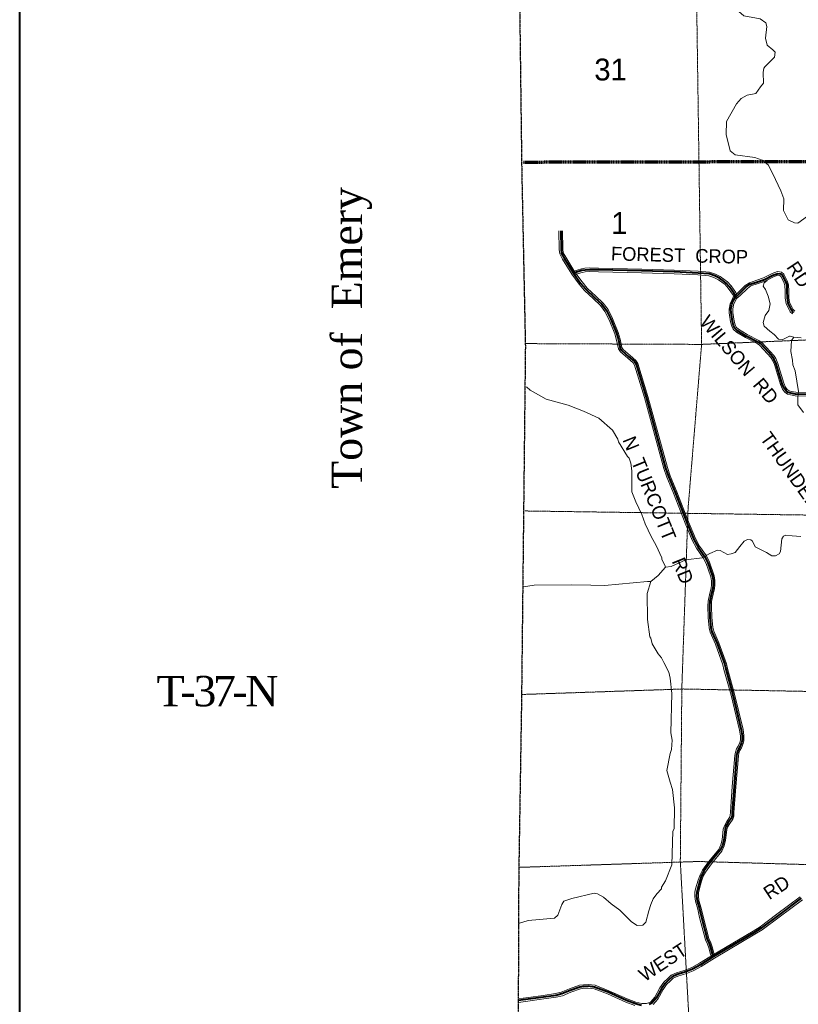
# Model space of a CAD drawing. Extents: x 87586 to 372442, y 65937 to 274218.
# Tile 5 of 33: x 87586 to 110666, y 174075 to 203265. Entities that reach past the tile are written whole.
import ezdxf

# ---------------------------------------------------------------- set-up
doc = ezdxf.new("R2010")
doc.units = 0
doc.header["$MEASUREMENT"] = 0
for name, pattern in [('Wisdot1', [0.0625, 0.03125, -0.03125]), ('Wisdot2', [0.125, 0.0625, -0.0625]), ('Wisdot4', [0.28125, 0.125, -0.0625, 0.03125, -0.0625])]:
    doc.linetypes.add(name, pattern=pattern)
for name, color, linetype, lineweight in [('C_bnd_civil_town', 240, 'Wisdot2', 70), ('C_bnd_county', 240, 'Wisdot4', 25), ('C_bnd_section', 240, 'Wisdot1', 15), ('C_per_sheet_border', 240, 'Continuous', 40), ('C_per_txt_blk', 240, 'Continuous', 20), ('C_river_single', 242, 'Continuous', 13), ('C_twnrd', 240, 'Continuous', 13), ('C_twnrd_txt', 240, 'Continuous', 13)]:
    doc.layers.add(name, color=color, linetype=linetype, lineweight=lineweight)
doc.layers.add('C_bnd_section_line_txt', color=240, linetype='Continuous')
doc.layers.add('C_twnrd_mask', color=7, linetype='Continuous', lineweight=40, true_color=0xffffff)
doc.styles.add('Source Sans Pro', font='SourceSansPro-Regular.ttf')
doc.styles.add('Times New Roman', font='times.ttf')

msp = doc.modelspace()

# ---------------------------------------------------------------- linework, layer by layer
at = {"layer": 'C_bnd_civil_town', "ltscale": 0.5, "elevation": 8, "flags": 128}
msp.add_lwpolyline([(102504, 199045), (112997, 199066), (118079, 199190)], dxfattribs=at)
at = {"layer": 'C_bnd_county', "ltscale": 0.5, "elevation": 9, "flags": 128}
msp.add_lwpolyline([(102995, 259686), (102987, 256843), (102979, 251718), (102920, 246494), (102676, 241235), (102546, 235965), (102334, 230684), (102246, 225533), (102220, 214831), (102348, 208184), (102467, 198812), (102575, 193577), (102461, 183105), (102378, 177915), (102339, 167427), (102172, 155114), (102246, 150712), (102222, 140594), (102195, 137563), (102153, 134936)], dxfattribs=at)
at = {"layer": 'C_bnd_section', "ltscale": 0.5, "elevation": 7, "flags": 128}
for points in [[(108363, 257242), (108150, 252073), (107840, 246421), (107934, 241204), (107750, 235965), (107674, 230616), (107491, 225282), (107454, 220046), (107469, 214772), (107492, 209422), (107656, 203562), (107799, 193639), (107398, 188777), (107213, 183439), (107168, 178302), (107468, 172854), (107552, 167624), (107709, 161326), (107795, 156071), (107649, 150817), (107582, 145451), (107413, 140214), (107491, 134901)], [(102573, 193662), (107799, 193639), (111979, 193815)], [(102554, 188701), (112881, 188551), (117963, 188841)], [(102473, 183260), (107259, 183423), (112995, 183310), (118010, 183548), (121071, 183523), (123289, 183677), (128334, 183544), (133889, 183501), (137381, 183481)], [(102382, 178135), (107705, 178309), (112923, 178161), (117995, 178173), (123258, 178337), (128520, 178229), (133858, 178160), (139275, 178168), (144692, 178215), (149896, 178227), (155173, 178119), (160451, 178128), (165690, 178021), (170775, 177992), (176060, 177822), (181401, 177965), (186685, 177939), (191902, 177907), (197223, 177992), (202660, 177960), (207942, 177930), (212018, 177904), (218430, 177947), (223635, 177955), (229034, 178040), (232426, 177802), (232892, 177786)]]:
    msp.add_lwpolyline(points, dxfattribs=at)
at = {"layer": 'C_per_sheet_border', "ltscale": 0.5, "elevation": 100, "flags": 128}
msp.add_lwpolyline([(87586, 274218), (372442, 274218), (372442, 65937), (87586, 65937), (87586, 274218)], dxfattribs=at)
at = {"layer": 'C_river_single', "ltscale": 0.5, "elevation": 13, "flags": 128}
for points in [[(109627, 201698), (109646, 201831), (109680, 201880), (109961, 202150), (109980, 202300), (109914, 202368), (109742, 202505), (109695, 202714), (109735, 203063), (109704, 203172), (109539, 203292), (109048, 203384), (108900, 203504), (108615, 203901), (108519, 204169), (108496, 204711)], [(109627, 201698), (109629, 201383), (109545, 201275), (109402, 201078), (109150, 201026), (108969, 200924), (108833, 200770), (108535, 200243), (108529, 199857), (108641, 199378), (108794, 199260), (109375, 199182), (109597, 199102), (109768, 198967), (109908, 198691), (110143, 198189), (110238, 197956), (110231, 197613), (110363, 197328), (110550, 197238), (110647, 197232), (110938, 197443)], [(110536, 193853), (110427, 193879), (110401, 193883), (110189, 193775), (110075, 193789), (109947, 193934), (109817, 194031), (109655, 194175), (109625, 194292), (109684, 194496), (109789, 194644), (109827, 194838), (109776, 195064), (109690, 195268), (109621, 195366), (109658, 195464), (109739, 195532)], [(110753, 193832), (110536, 193853), (110468, 193754), (110445, 193429), (110491, 193170), (110505, 193036), (110568, 192852), (110674, 192241), (110654, 192083), (110650, 191850), (110821, 191622)], [(106730, 187036), (106714, 187094), (106617, 187263), (106618, 187313), (106449, 187674), (106304, 187944), (106127, 188322), (106032, 188591), (105846, 188969), (105735, 189263), (105730, 189888), (105700, 190122), (105653, 190265), (105604, 190316), (105336, 190746), (105321, 190830), (105159, 191099), (104756, 191449), (104300, 191657), (103844, 191840), (103188, 192019), (102717, 192278), (102609, 192384)], [(110738, 187947), (110480, 187968), (110296, 187988), (110229, 187956), (110177, 187873), (110137, 187499), (110094, 187433), (109993, 187368), (109876, 187370), (109727, 187473), (109388, 187638), (109308, 187806), (109258, 187840), (109158, 187859), (109065, 187810), (108929, 187646), (108792, 187473), (108674, 187426), (108565, 187411), (108351, 187531), (108267, 187541), (108040, 187437), (107820, 187308), (107327, 187250), (106897, 187058), (106730, 187036)], [(106730, 187036), (106508, 186790), (106296, 186610)], [(106296, 186610), (106190, 186253), (106192, 185486), (106266, 184968), (106299, 184926), (106329, 184759), (106508, 184464), (106614, 184345), (106679, 184210), (106824, 183924), (106871, 183748), (106912, 183289), (106891, 182122), (106929, 181905), (106907, 181630), (106863, 181514), (106771, 181007), (106865, 180664), (106936, 180446), (106993, 179903), (106982, 179278), (106947, 179203), (106912, 178212), (106728, 177740), (106608, 177550), (106607, 177500), (106471, 177353), (106368, 177205), (106298, 177031), (106236, 176848), (106146, 176508), (106061, 176426), (105894, 176413), (105721, 176516), (105376, 176864), (105121, 177052), (104890, 177248), (104717, 177351), (104617, 177370), (103955, 177215), (103719, 177128), (103659, 177029), (103536, 176714), (103435, 176624), (102657, 176555), (102372, 176469)], [(106296, 186610), (106196, 186612), (104925, 186493), (104516, 186501), (103940, 186511), (102837, 186498), (102520, 186452)]]:
    msp.add_lwpolyline(points, dxfattribs=at)
at = {"layer": 'C_twnrd', "ltscale": 0.5, "elevation": 13, "flags": 128}
for points in [[(103572, 197008), (103581, 196453), (103595, 196322), (103680, 196169), (103954, 195719), (104172, 195424), (104330, 195237), (104590, 194993), (104803, 194793), (104935, 194616), (105063, 194368), (105228, 193952), (105281, 193766), (105334, 193509), (105394, 193417), (105612, 193231), (105772, 193092), (105811, 193028), (106103, 192062), (106683, 189957), (106771, 189707), (106966, 189230), (107310, 188337), (107524, 187837), (107648, 187599), (107850, 187312), (107935, 187141), (108068, 186750), (108088, 186632), (108088, 186512), (108079, 186408), (108041, 186261), (107990, 186030), (107985, 185875), (107992, 185538), (108024, 185239), (108056, 185106), (108208, 184748), (108432, 184137), (108463, 184000), (108675, 183239), (108923, 182202), (108949, 182033), (108949, 181908), (108932, 181838), (108886, 181730), (108836, 181644), (108800, 181546), (108784, 181456), (108708, 180534), (108653, 179773), (108648, 179669), (108629, 179609), (108544, 179492), (108473, 179368), (108442, 179270), (108404, 178955), (108371, 178804), (108307, 178669), (108006, 178303), (107822, 178047), (107753, 177912), (107694, 177756), (107623, 177495), (107602, 177396), (107597, 177273), (107615, 177134), (107685, 176897), (107741, 176649), (107912, 175987), (107974, 175859), (108016, 175747), (108066, 175558), (108105, 175468)], [(103678, 197009), (103687, 196459), (103698, 196355), (103771, 196223), (104042, 195778), (104255, 195490), (104407, 195310), (104662, 195071), (104883, 194864), (105025, 194672), (105159, 194411), (105328, 193987), (105384, 193791), (105434, 193551), (105475, 193488), (105681, 193311), (105854, 193162), (105908, 193071), (106204, 192091), (106784, 189988), (106870, 189744), (107064, 189269), (107408, 188377), (107620, 187882), (107739, 187654), (107941, 187366), (108033, 187182), (108171, 186776), (108194, 186641), (108194, 186507), (108184, 186390), (108144, 186236), (108095, 186017), (108091, 185874), (108098, 185545), (108128, 185258), (108157, 185139), (108307, 184787), (108534, 184167), (108566, 184026), (108778, 183265), (109027, 182222), (109055, 182041), (109055, 181895), (109033, 181805), (108981, 181682), (108932, 181599), (108903, 181519), (108889, 181442), (108814, 180526), (108759, 179766), (108753, 179650), (108725, 179560), (108633, 179434), (108571, 179326), (108546, 179247), (108508, 178937), (108472, 178770), (108397, 178611), (108090, 178238), (107913, 177992), (107850, 177869), (107795, 177723), (107726, 177470), (107708, 177383), (107703, 177278), (107719, 177156), (107787, 176923), (107844, 176674), (108012, 176024), (108072, 175901), (108117, 175779), (108166, 175593), (108202, 175511)], [(110963, 192208), (110588, 192218), (110459, 192243), (110394, 192263), (110340, 192300), (110289, 192366), (110232, 192487), (110056, 193077), (109996, 193218), (109936, 193311), (109833, 193429), (109587, 193695), (109495, 193754), (109151, 193932), (108893, 194087), (108823, 194152), (108792, 194216), (108764, 194326), (108726, 194587), (108723, 194679), (108747, 194813), (108797, 194925), (108843, 195014), (108847, 195080), (108812, 195175), (108673, 195377), (108567, 195489), (108459, 195573), (108352, 195647), (108208, 195716), (108034, 195780), (107697, 195805), (106989, 195840), (106023, 195870), (104746, 195900), (104485, 195905), (104340, 195896), (104238, 195878), (103983, 195799)], [(110956, 192102), (110577, 192112), (110433, 192140), (110347, 192167), (110266, 192222), (110198, 192310), (110133, 192449), (109956, 193041), (109902, 193168), (109851, 193247), (109754, 193359), (109519, 193613), (109442, 193662), (109099, 193839), (108829, 194002), (108736, 194088), (108692, 194180), (108660, 194305), (108620, 194577), (108617, 194686), (108645, 194844), (108701, 194971), (108738, 195043), (108740, 195065), (108717, 195126), (108590, 195310), (108496, 195411), (108397, 195487), (108298, 195555), (108166, 195618), (108012, 195675), (107690, 195699), (106985, 195734), (106020, 195764), (104744, 195794), (104487, 195799), (104352, 195790), (104262, 195775), (104014, 195698)], [(108756, 195068), (108870, 195168), (109089, 195383), (109215, 195468), (109438, 195543), (109638, 195614), (109892, 195740), (110052, 195799), (110164, 195779), (110232, 195721), (110337, 195527), (110374, 195406), (110380, 195215), (110387, 195021), (110407, 194879), (110469, 194749), (110511, 194673), (110562, 194628)], [(108825, 194988), (108942, 195090), (109156, 195300), (109262, 195372), (109472, 195442), (109680, 195516), (109934, 195643), (110061, 195689), (110117, 195680), (110148, 195653), (110238, 195485), (110269, 195388), (110275, 195212), (110281, 195012), (110305, 194848), (110375, 194701), (110427, 194605), (110492, 194548)], [(110723, 177259), (110034, 176746), (109540, 176372), (109323, 176244), (108126, 175535), (107736, 175290), (107508, 175162), (107314, 175088), (107056, 175009), (106899, 174934), (106794, 174841), (106679, 174728), (106566, 174565), (106409, 174286), (106293, 174149), (106225, 174115), (106163, 174098), (106028, 174097), (105851, 174138), (105594, 174233), (105052, 174479), (104640, 174640), (104440, 174661), (104298, 174657), (104180, 174639), (103884, 174531), (103641, 174432), (103473, 174393), (103104, 174338), (102357, 174238)], [(110787, 177174), (110098, 176661), (109599, 176284), (109377, 176153), (108181, 175444), (107790, 175199), (107553, 175066), (107348, 174988), (107094, 174910), (106958, 174845), (106866, 174764), (106760, 174660), (106656, 174509), (106497, 174225), (106360, 174065)], [(105821, 174036), (105554, 174135), (105011, 174381), (104615, 174536), (104436, 174555), (104308, 174551), (104207, 174536), (103922, 174432), (103673, 174331), (103493, 174289), (103119, 174233), (102371, 174133)]]:
    msp.add_lwpolyline(points, dxfattribs=at)
at = {"layer": 'C_twnrd_mask', "ltscale": 0.5, "elevation": 12, "flags": 128}
for points in [[(103625, 197008), (103634, 196456), (103646, 196338), (103726, 196196), (103998, 195749), (104214, 195457), (104369, 195274), (104626, 195032), (104843, 194828), (104980, 194644), (105111, 194390), (105278, 193969), (105332, 193778), (105384, 193530), (105435, 193453), (105646, 193271), (105813, 193127), (105860, 193050), (106154, 192077), (106733, 189973), (106820, 189725), (107015, 189249), (107359, 188357), (107572, 187859), (107693, 187626), (107895, 187339), (107984, 187162), (108120, 186763), (108141, 186636), (108141, 186509), (108131, 186399), (108092, 186249), (108042, 186024), (108038, 185874), (108045, 185541), (108076, 185249), (108106, 185122), (108258, 184768), (108483, 184152), (108514, 184013), (108727, 183252), (108975, 182212), (109002, 182037), (109002, 181901), (108983, 181822), (108934, 181706), (108884, 181621), (108852, 181533), (108837, 181449), (108761, 180530), (108706, 179769), (108701, 179660), (108677, 179584), (108589, 179463), (108522, 179347), (108494, 179258), (108456, 178946), (108422, 178787), (108352, 178640), (108048, 178271), (107867, 178019), (107801, 177890), (107745, 177739), (107674, 177483), (107655, 177390), (107650, 177276), (107667, 177145), (107736, 176910), (107792, 176662), (107962, 176005), (108023, 175880), (108066, 175763), (108116, 175576), (108154, 175489)], [(110960, 192155), (110582, 192165), (110446, 192191), (110370, 192215), (110303, 192261), (110244, 192338), (110183, 192468), (110006, 193059), (109949, 193193), (109894, 193279), (109794, 193394), (109553, 193654), (109468, 193708), (109125, 193886), (108861, 194044), (108780, 194120), (108742, 194198), (108712, 194316), (108673, 194582), (108670, 194683), (108696, 194828), (108749, 194948), (108790, 195028), (108793, 195072), (108765, 195150), (108631, 195344), (108532, 195450), (108428, 195530), (108325, 195601), (108187, 195667), (108023, 195728), (107693, 195752), (106987, 195787), (106021, 195817), (104745, 195847), (104486, 195852), (104346, 195843), (104250, 195827), (103998, 195749)], [(108790, 195028), (108906, 195129), (109122, 195342), (109238, 195420), (109455, 195493), (109659, 195565), (109913, 195691), (110056, 195744), (110140, 195729), (110190, 195687), (110288, 195506), (110322, 195397), (110328, 195213), (110334, 195016), (110356, 194863), (110422, 194725), (110469, 194639), (110527, 194588)], [(110755, 177217), (110066, 176704), (109569, 176328), (109350, 176198), (108154, 175489), (107763, 175245), (107530, 175114), (107331, 175038), (107075, 174960), (106928, 174889), (106830, 174803), (106719, 174694), (106611, 174537), (106453, 174256), (106326, 174107), (106244, 174065)], [(106022, 174044), (105836, 174087), (105574, 174184), (105032, 174430), (104628, 174588), (104438, 174608), (104303, 174604), (104194, 174587), (103903, 174482), (103657, 174382), (103483, 174341), (103112, 174285), (102364, 174186)]]:
    msp.add_lwpolyline(points, dxfattribs=at)

# ---------------------------------------------------------------- texts
at = {"layer": 'C_bnd_section_line_txt', "ltscale": 0.5, "char_height": 648, "attachment_point": 5, "rotation": 0, "line_spacing_factor": 0.8, "style": 'Source Sans Pro'}
for s, insert in [('{\\C256;31}', (105101, 201783, 100)), ('{\\C256;1}', (105361, 197238, 100))]:
    msp.add_mtext(s, dxfattribs=dict(at, insert=insert))
at = {"layer": 'C_per_txt_blk', "ltscale": 0.5, "char_height": 900, "attachment_point": 5, "line_spacing_factor": 0.8, "style": 'Times New Roman'}
for s, insert, rotation in [('{\\C256;Town of  Emery}', (97433, 193831, 60), 90), ('{\\T0.75;\\C256;T-37-N}', (93378, 183354, 60), 0)]:
    msp.add_mtext(s, dxfattribs=dict(at, insert=insert, rotation=rotation))
at = {"layer": 'C_twnrd_txt', "ltscale": 0.5, "char_height": 405, "attachment_point": 5, "line_spacing_factor": 0.8, "style": 'Source Sans Pro'}
for s, insert, rotation in [('{\\C256;FOREST  CROP}', (107145, 196278), 358.5621), ('{\\C256;RD}', (110683, 195713), 303.6772), ('{\\C256;WILSON  RD}', (108912, 193188), 310.2603), ('{\\C256;THUNDER  }', (110443, 189893), 305.4825), ('{\\C256;N  TURCOTT    RD}', (106510, 188726), 292.1409), ('{\\C256;WEST                   RD}', (108175, 176323), 33.3535)]:
    msp.add_mtext(s, dxfattribs=dict(at, insert=insert, rotation=rotation))

doc.saveas('drawing.dxf')
